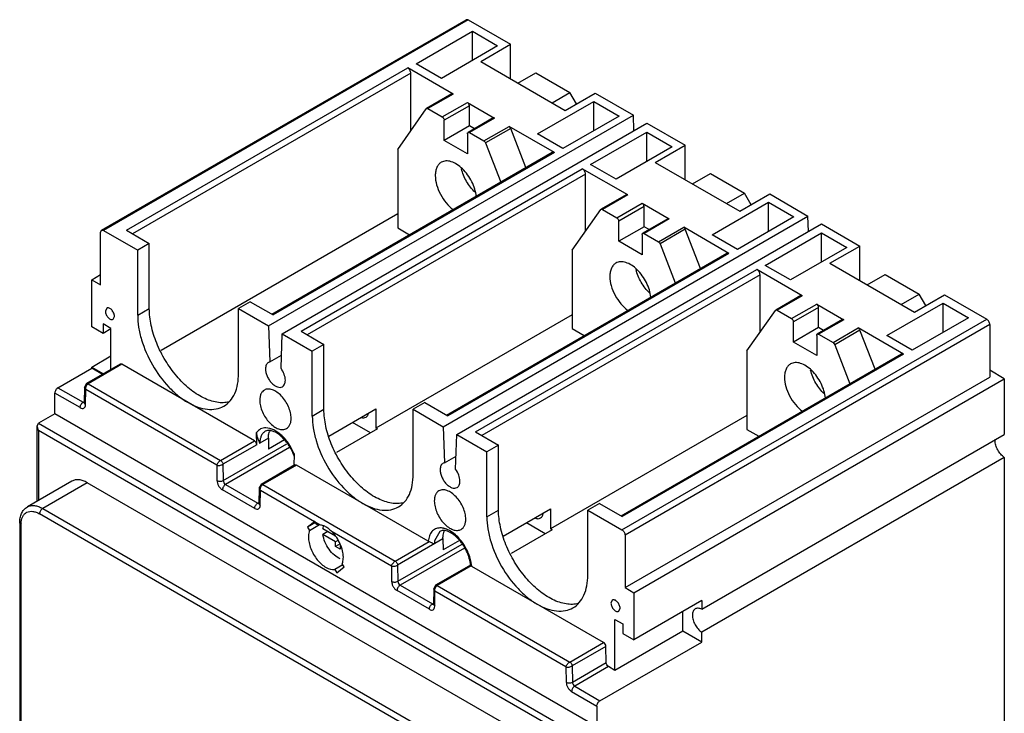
# Model space of a CAD drawing. Header units: millimetres. Extents: x 38 to 217, y 27 to 329.
# Tile 2 of 2: x 38 to 217, y 202 to 329. Entities that reach past the tile are written whole.
import ezdxf

# ---------------------------------------------------------------- set-up
doc = ezdxf.new("R2010")
doc.units = ezdxf.units.MM
doc.header["$LTSCALE"] = 23.151642
doc.layers.get('0').update_dxf_attribs({"linetype": 'CONTINUOUS'})

msp = doc.modelspace()

# ---------------------------------------------------------------- linework, layer by layer
at = {"color": 7, "linetype": 'Continuous'}
for p, q in [((52.68, 290.21), (119.15, 328.59)), ((119.55, 328.55), (53.08, 290.17)), ((119.55, 328.55), (119.15, 328.59)), ((119.55, 328.55), (127.25, 324.1)), ((110.03, 320.57), (120.29, 326.48)), ((120.29, 321.16), (120.29, 326.48)), ((120.29, 326.48), (124.9, 323.82)), ((124.9, 323.82), (114.65, 317.9)), ((121.81, 320.95), (127.25, 324.1)), ((127.25, 317.81), (127.25, 324.1)), ((57.25, 290.21), (108.51, 319.81)), ((116.78, 315.04), (108.51, 319.81)), ((114.65, 317.9), (110.03, 320.57)), ((121.81, 320.95), (137.22, 312.05)), ((109.08, 318.83), (58.38, 289.56)), ((109.08, 308.38), (109.08, 318.83)), ((128.6, 317.03), (131.86, 318.91)), ((131.86, 318.91), (138.06, 315.32)), ((116.53, 315.06), (111.93, 312.41)), ((116.78, 315.04), (112.18, 312.38)), ((134.81, 313.45), (138.06, 315.32)), ((137.22, 312.05), (142.67, 315.2)), ((139.27, 313.24), (138.06, 315.32)), ((142.67, 315.2), (149.63, 311.18)), ((106.68, 304.96), (111.88, 312.36)), ((111.88, 312.36), (111.93, 312.41)), ((112.18, 312.38), (114.81, 310.87)), ((114.81, 310.87), (119.4, 313.52)), ((119.76, 312.91), (115.16, 310.26)), ((119.4, 313.52), (124.35, 310.67)), ((119.76, 309.24), (119.76, 312.91)), ((132.18, 307.78), (142.44, 313.7)), ((142.44, 308.37), (142.44, 313.7)), ((142.44, 313.7), (147.05, 311.03)), ((83.16, 272.8), (149.63, 311.18)), ((124.1, 310.69), (119.51, 308.04)), ((124.35, 310.67), (119.76, 308.01)), ((147.05, 311.03), (136.8, 305.11)), ((149.73, 308.37), (149.63, 311.18)), ((85.64, 271.37), (152.11, 309.75)), ((115.16, 306.58), (115.16, 310.26)), ((119.76, 309.24), (115.16, 306.58)), ((120.67, 308.71), (119.76, 309.24)), ((122.38, 306.5), (126.98, 309.15)), ((127.28, 308.77), (122.69, 306.12)), ((135.24, 304.38), (126.98, 309.15)), ((130.05, 301.65), (127.28, 308.77)), ((152.11, 309.75), (159.07, 305.73)), ((119.4, 307.81), (119.4, 304.13)), ((119.76, 308.01), (122.38, 306.5)), ((136.8, 305.11), (132.18, 307.78)), ((141.85, 302.19), (152.11, 308.11)), ((152.11, 302.79), (152.11, 308.11)), ((152.11, 308.11), (156.72, 305.45)), ((119.4, 304.13), (115.16, 306.58)), ((122.69, 306.12), (125.45, 299)), ((156.72, 305.45), (146.47, 299.53)), ((153.63, 302.58), (159.07, 305.73)), ((159.07, 299.44), (159.07, 305.73)), ((83.74, 274.92), (134.84, 304.42)), ((135.24, 304.38), (83.98, 274.78)), ((106.68, 304.96), (106.68, 290.66)), ((135.24, 304.38), (134.84, 304.42)), ((146.47, 299.53), (141.85, 302.19)), ((153.63, 302.58), (169.04, 293.68)), ((89.07, 271.84), (140.33, 301.44)), ((140.9, 300.46), (90.2, 271.19)), ((148.6, 296.67), (140.33, 301.44)), ((140.9, 290.01), (140.9, 300.46)), ((160.42, 298.66), (163.68, 300.54)), ((163.68, 300.54), (169.88, 296.95)), ((148.35, 296.69), (143.75, 294.04)), ((148.6, 296.67), (144, 294.01)), ((166.63, 295.07), (169.88, 296.95)), ((169.04, 293.68), (174.49, 296.83)), ((171.09, 294.86), (169.88, 296.95)), ((174.49, 296.83), (181.45, 292.8)), ((146.63, 292.5), (151.22, 295.15)), ((151.58, 294.54), (146.98, 291.89)), ((151.22, 295.15), (156.17, 292.29)), ((151.58, 290.87), (151.58, 294.54)), ((164, 289.41), (174.26, 295.33)), ((174.26, 290), (174.26, 295.33)), ((174.26, 295.33), (178.87, 292.66)), ((106.68, 293.19), (63.58, 268.31)), ((114.98, 254.43), (181.45, 292.8)), ((138.5, 286.59), (143.7, 293.99)), ((143.7, 293.99), (143.75, 294.04)), ((144, 294.01), (146.63, 292.5)), ((178.87, 292.66), (168.62, 286.74)), ((181.55, 290), (181.45, 292.8)), ((117.46, 253), (183.93, 291.38)), ((146.98, 288.21), (146.98, 291.89)), ((151.58, 290.87), (146.98, 288.21)), ((155.92, 292.32), (151.33, 289.67)), ((156.17, 292.29), (151.58, 289.64)), ((152.49, 290.34), (151.58, 290.87)), ((154.2, 288.13), (158.8, 290.78)), ((167.06, 286.01), (158.8, 290.78)), ((183.93, 291.38), (190.89, 287.35)), ((52.51, 289.84), (52.68, 290.21)), ((52.51, 280.29), (52.51, 289.84)), ((52.68, 290.21), (53.08, 290.17)), ((53.08, 290.17), (59.3, 286.58)), ((57.25, 290.21), (61.42, 287.8)), ((106.68, 290.66), (108.85, 289.41)), ((151.22, 289.44), (151.22, 285.76)), ((151.58, 289.64), (154.2, 288.13)), ((159.1, 290.4), (154.51, 287.74)), ((161.87, 283.28), (159.1, 290.4)), ((168.62, 286.74), (164, 289.41)), ((173.67, 283.82), (183.93, 289.74)), ((183.93, 284.42), (183.93, 289.74)), ((183.93, 289.74), (188.54, 287.08)), ((61.42, 287.8), (59.3, 286.58)), ((61.42, 275.96), (61.42, 287.8)), ((151.22, 285.76), (146.98, 288.21)), ((154.51, 287.74), (157.27, 280.62)), ((185.45, 284.21), (190.89, 287.35)), ((190.89, 281.07), (190.89, 287.35)), ((59.3, 274.74), (59.3, 286.58)), ((115.56, 256.55), (166.66, 286.05)), ((167.06, 286.01), (115.8, 256.41)), ((138.5, 286.59), (138.5, 272.29)), ((167.06, 286.01), (166.66, 286.05)), ((188.54, 287.08), (178.29, 281.16)), ((178.29, 281.16), (173.67, 283.82)), ((185.45, 284.21), (200.86, 275.31)), ((50.92, 281.21), (52.51, 282.13)), ((120.89, 253.47), (172.15, 283.07)), ((172.72, 282.09), (122.02, 252.82)), ((180.42, 278.3), (172.15, 283.07)), ((172.72, 271.64), (172.72, 282.09)), ((192.24, 280.29), (195.5, 282.17)), ((195.5, 282.17), (201.7, 278.58)), ((50.92, 272.64), (50.92, 281.21)), ((50.92, 281.21), (52.51, 280.29)), ((180.17, 278.32), (175.57, 275.67)), ((180.42, 278.3), (175.82, 275.64)), ((198.45, 276.7), (201.7, 278.58)), ((200.86, 275.31), (206.31, 278.46)), ((202.91, 276.49), (201.7, 278.58)), ((206.31, 278.46), (214.02, 274.01)), ((79.81, 277.19), (77.68, 275.96)), ((79.81, 277.19), (83.98, 274.78)), ((178.45, 274.13), (183.04, 276.78)), ((183.04, 276.78), (187.99, 273.92)), ((195.82, 271.04), (206.08, 276.95)), ((206.08, 271.63), (206.08, 276.95)), ((206.08, 276.95), (210.69, 274.29)), ((53.66, 276.02), (53.41, 275.48)), ((59.3, 274.74), (61.42, 275.96)), ((77.68, 264.13), (77.68, 275.96)), ((77.68, 275.96), (83.16, 272.8)), ((138.5, 274.82), (102.72, 254.16)), ((170.32, 268.22), (175.52, 275.62)), ((175.52, 275.62), (175.57, 275.67)), ((175.82, 275.64), (178.45, 274.13)), ((183.4, 276.17), (178.8, 273.52)), ((183.4, 272.49), (183.4, 276.17)), ((53.01, 273.15), (53.01, 271.43)), ((54.42, 272.33), (53.01, 273.15)), ((54.83, 273.99), (55.08, 274.53)), ((83.16, 272.8), (83.39, 266.23)), ((147.55, 235.63), (214.02, 274.01)), ((214.58, 273.03), (148.11, 234.65)), ((178.8, 269.84), (178.8, 273.52)), ((187.74, 273.95), (183.15, 271.29)), ((187.99, 273.92), (183.4, 271.27)), ((210.69, 274.29), (200.44, 268.37)), ((214.58, 273.03), (214.58, 263.47)), ((53.01, 271.43), (50.92, 272.64)), ((54.42, 272.25), (53.01, 271.43)), ((54.42, 264.84), (54.42, 272.33)), ((85.42, 265.06), (85.64, 271.37)), ((85.64, 271.37), (91.12, 268.21)), ((89.07, 271.84), (93.24, 269.43)), ((138.5, 272.29), (140.67, 271.04)), ((183.4, 272.49), (178.8, 269.84)), ((183.04, 271.07), (183.04, 267.39)), ((184.31, 271.97), (183.4, 272.49)), ((183.4, 271.27), (186.02, 269.75)), ((186.02, 269.75), (190.62, 272.41)), ((190.92, 272.03), (186.33, 269.37)), ((198.88, 267.64), (190.62, 272.41)), ((193.69, 264.91), (190.92, 272.03)), ((200.44, 268.37), (195.82, 271.04)), ((93.24, 269.43), (91.12, 268.21)), ((93.24, 257.59), (93.24, 269.43)), ((183.04, 267.39), (178.8, 269.84)), ((186.33, 269.37), (189.09, 262.25)), ((83.39, 266.23), (85.5, 267.45)), ((91.12, 256.37), (91.12, 268.21)), ((147.38, 238.17), (198.48, 267.68)), ((198.88, 267.64), (147.62, 238.04)), ((170.32, 268.22), (170.32, 253.92)), ((198.88, 267.64), (198.48, 267.68)), ((56.12, 265.82), (49.96, 262.27)), ((56.42, 265.79), (50.26, 262.24)), ((50.92, 265.29), (54.42, 267.31)), ((56.42, 265.79), (56.12, 265.82)), ((80.57, 251.85), (56.42, 265.79)), ((83.39, 266.23), (83.13, 266.13)), ((44.77, 261.53), (50.92, 265.08)), ((50.92, 265.08), (50.92, 265.29)), ((50.92, 265.29), (53.06, 264.05)), ((52.88, 263.95), (50.92, 265.08)), ((217.23, 263.17), (214.58, 264.7)), ((49.96, 262.27), (49.61, 261.63)), ((49.96, 262.27), (50.26, 262.24)), ((50.26, 262.24), (74.42, 248.29)), ((148.11, 225.1), (214.58, 263.47)), ((149.7, 224.18), (217.23, 263.17)), ((217.23, 263.17), (217.23, 253)), ((44.2, 256.76), (44.2, 260.55)), ((48.81, 257.9), (44.2, 260.55)), ((44.77, 261.53), (49.37, 258.87)), ((49.61, 261.63), (49.56, 258.79)), ((49.84, 261.18), (49.61, 261.63)), ((49.8, 258.45), (49.84, 261.18)), ((73.71, 247.39), (49.84, 261.18)), ((49.37, 258.87), (49.57, 258.99)), ((111.63, 258.82), (109.5, 257.59)), ((111.63, 258.82), (115.8, 256.41)), ((44.2, 256.76), (41.23, 255.05)), ((142.99, 199.73), (44.2, 256.76)), ((91.12, 256.37), (93.24, 257.59)), ((94.11, 252.71), (102.72, 257.68)), ((102.72, 257.68), (102.72, 254.16)), ((109.5, 245.75), (109.5, 257.59)), ((109.5, 257.59), (114.98, 254.43)), ((41, 254.53), (41.23, 255.05)), ((41.23, 255.05), (140.02, 198.02)), ((101.75, 253.29), (98.44, 255.21)), ((170.32, 256.45), (134.54, 235.79)), ((41, 240.85), (41, 254.53)), ((41.23, 253.74), (41, 254.53)), ((41.23, 253.74), (41.23, 240.98)), ((138.89, 197.36), (41.23, 253.74)), ((80.99, 251.12), (80.96, 253.37)), ((102.99, 254.01), (95.52, 249.7)), ((102.99, 254.01), (102.72, 254.16)), ((114.98, 254.43), (115.21, 247.86)), ((120.89, 253.47), (125.06, 251.06)), ((170.32, 253.92), (172.49, 252.67)), ((74.42, 248.29), (80.57, 251.85)), ((74.88, 244.63), (86.5, 251.33)), ((83.11, 252.34), (81.56, 251.45)), ((83.11, 252.34), (83.14, 250.36)), ((86.05, 252.04), (83.14, 250.36)), ((117.24, 246.69), (117.46, 253)), ((117.46, 253), (122.94, 249.84)), ((162.08, 221.15), (217.23, 253)), ((80.99, 251.12), (74.84, 247.57)), ((86.96, 250.63), (75.31, 243.9)), ((125.06, 251.06), (122.94, 249.84)), ((122.94, 238), (122.94, 249.84)), ((125.06, 239.22), (125.06, 251.06)), ((87.82, 247.38), (87.85, 249.39)), ((115.21, 247.86), (114.95, 247.76)), ((115.21, 247.86), (117.32, 249.08)), ((217.23, 248.84), (162.08, 217)), ((217.23, 248.84), (217.23, 189.48)), ((73.71, 247.39), (73.75, 244.62)), ((74.84, 247.57), (74.88, 244.63)), ((87.94, 247.45), (81.78, 243.9)), ((88.24, 247.42), (82.08, 243.87)), ((88.24, 247.42), (87.94, 247.45)), ((112.26, 233.55), (88.24, 247.42)), ((47.32, 244.5), (39.19, 239.8)), ((50.12, 244.22), (41.99, 239.52)), ((130, 198.1), (50.12, 244.22)), ((80.63, 239.52), (74.74, 242.92)), ((75.31, 243.9), (81.19, 240.5)), ((81.43, 243.26), (81.38, 240.41)), ((81.78, 243.9), (81.43, 243.26)), ((81.66, 242.81), (81.43, 243.26)), ((81.62, 240.08), (81.66, 242.81)), ((91.52, 237.11), (81.66, 242.81)), ((81.78, 243.9), (82.08, 243.87)), ((82.08, 243.87), (106.24, 229.92)), ((81.19, 240.5), (81.39, 240.62)), ((143.45, 240.45), (141.32, 239.22)), ((143.45, 240.45), (147.62, 238.04)), ((41.99, 239.52), (121.87, 193.41)), ((81.38, 240.41), (81.62, 240.08)), ((122.94, 238), (125.06, 239.22)), ((125.91, 234.46), (134.54, 239.44)), ((134.54, 239.44), (134.54, 235.79)), ((141.32, 227.38), (141.32, 239.22)), ((141.32, 239.22), (147.55, 235.63)), ((37.8, 236.91), (37.8, 144.68)), ((38.03, 236.59), (37.8, 236.91)), ((121.3, 192.43), (41.42, 238.54)), ((91.52, 237.11), (90.25, 236.11)), ((91.71, 236.94), (90.25, 236.11)), ((91.95, 236.58), (91.65, 237.04)), ((92.45, 236.58), (91.65, 237.04)), ((133.57, 234.92), (130.14, 236.9)), ((38.03, 236.59), (38.03, 144.35)), ((90.25, 236.11), (90.63, 235.53)), ((90.63, 235.53), (92.45, 236.58)), ((93.05, 235.86), (95.36, 234.53)), ((93.97, 235.33), (93.05, 234.8)), ((105.53, 229.02), (94.74, 235.26)), ((114.38, 235.35), (113.4, 233.61)), ((134.81, 235.64), (127.34, 231.33)), ((134.81, 235.64), (134.54, 235.79)), ((95.36, 233.47), (93.05, 234.8)), ((95.78, 233.71), (95.36, 233.47)), ((95.36, 232.57), (95.36, 233.47)), ((106.24, 229.92), (112.4, 233.48)), ((114.93, 233.97), (106.66, 229.2)), ((114.93, 233.97), (114.96, 231.99)), ((117.95, 233.71), (114.96, 231.99)), ((148.11, 234.65), (148.11, 225.1)), ((96.21, 233.06), (95.36, 232.57)), ((96.21, 232.08), (95.36, 232.57)), ((96.21, 232.98), (96.21, 232.08)), ((106.7, 226.26), (118.44, 233.03)), ((118.85, 232.3), (107.13, 225.53)), ((96.69, 229.23), (95.24, 228.39)), ((95.24, 228.39), (95.62, 227.81)), ((95.62, 227.81), (96.94, 228.87)), ((96.94, 228.87), (96.56, 229.44)), ((105.53, 229.02), (105.57, 226.24)), ((106.66, 229.2), (106.7, 226.26)), ((119.96, 229.2), (113.6, 225.53)), ((120.07, 229.06), (113.9, 225.5)), ((119.95, 229.19), (120.07, 229.06)), ((144.21, 215.1), (120.18, 228.98)), ((112.45, 221.15), (106.56, 224.55)), ((107.13, 225.53), (113.01, 222.13)), ((113.25, 224.89), (113.2, 222.04)), ((113.6, 225.53), (113.25, 224.89)), ((113.48, 224.44), (113.25, 224.89)), ((113.44, 221.71), (113.48, 224.44)), ((137.35, 210.65), (113.48, 224.44)), ((113.6, 225.53), (113.9, 225.5)), ((113.9, 225.5), (138.06, 211.55)), ((148.11, 225.1), (149.7, 224.18)), ((145.79, 222.83), (145.55, 222.29)), ((149.7, 224.18), (149.7, 215.61)), ((162.08, 222.75), (149.7, 215.61)), ((162.08, 222.75), (162.08, 221.15)), ((113.01, 222.13), (113.21, 222.24)), ((113.2, 222.04), (113.44, 221.71)), ((146.97, 220.79), (147.21, 221.33)), ((158.65, 217.17), (158.65, 220.77)), ((146.27, 210.03), (146.27, 219.3)), ((146.27, 219.3), (147.69, 218.48)), ((158.65, 217.17), (146.27, 210.03)), ((147.69, 218.48), (147.69, 216.77)), ((162.08, 215.19), (158.65, 217.17)), ((147.69, 216.77), (149.7, 215.61)), ((162.08, 215.19), (162.08, 217)), ((138.06, 211.55), (144.21, 215.1)), ((144.63, 214.38), (138.48, 210.83)), ((143.55, 204.5), (162.08, 215.19)), ((144.68, 211.44), (144.63, 214.38)), ((137.35, 210.65), (137.39, 207.87)), ((138.48, 210.83), (138.52, 207.89)), ((138.52, 207.89), (144.68, 211.44)), ((145.1, 210.71), (138.95, 207.16)), ((146.27, 210.03), (145.1, 210.71)), ((138.95, 207.16), (143.55, 204.5)), ((138.38, 206.18), (142.99, 203.52)), ((142.99, 203.52), (142.99, 199.73))]:
    msp.add_line(p, q, dxfattribs=at)
for centre, radius, start, end in [((49.84, 258.78), 0.276, 179.1385, 186.5081), ((85.51, 252.67), 2.34, 153.39, 157.1082), ((85.75, 251.39), 4.19, 175.4423, 179.1605), ((217.77, 251.9), 2.24, 175.6078, 180.0418), ((79.87, 246.4), 8.37, 20.5008, 23.3415), ((80.26, 246.55), 7.95, 16.9544, 20.5142), ((42.29, 236.59), 4.26, 176.218, 180.0429), ((94.02, 233.99), 4, 128.2547, 128.6111), ((94.57, 233.28), 4.9, 127.6956, 128.2749), ((93.62, 238.31), 2.34, 209.469, 212.8958), ((117.3, 234.45), 2.32, 153.3785, 156.1735), ((119.54, 234.04), 4.61, 180.0019, 180.8604), ((117.98, 233.14), 4.61, 180.0019, 180.8604), ((120.54, 229.6), 0.718, 236.2126, 240.0365), ((114.01, 228.51), 6.19, 4.2905, 6.5431)]:
    msp.add_arc(centre, radius, start, end, dxfattribs=at)
for points, knots in [([(109.08, 318.83), (109.08, 319.02), (108.95, 319.41), (108.68, 319.71), (108.51, 319.81)], [0, 0, 0, 0, 0.500001, 1, 1, 1, 1]), ([(116.78, 315.04), (116.74, 315.06), (116.66, 315.1), (116.56, 315.08), (116.53, 315.06)], [0, 0, 0, 0, 0.550734, 1, 1, 1, 1]), ([(111.93, 312.41), (111.97, 312.43), (112.06, 312.44), (112.14, 312.41), (112.18, 312.38)], [0, 0, 0, 0, 0.449266, 1, 1, 1, 1]), ([(119.76, 312.91), (119.76, 313.03), (119.67, 313.27), (119.51, 313.46), (119.4, 313.52)], [0, 0, 0, 0, 0.499999, 1, 1, 1, 1]), ([(114.81, 310.87), (114.91, 310.81), (115.08, 310.62), (115.16, 310.38), (115.16, 310.26)], [0, 0, 0, 0, 0.499997, 1, 1, 1, 1]), ([(124.35, 310.67), (124.31, 310.69), (124.23, 310.72), (124.14, 310.71), (124.1, 310.69)], [0, 0, 0, 0, 0.550038, 1, 1, 1, 1]), ([(127.28, 308.77), (127.27, 308.81), (127.2, 308.96), (127.08, 309.09), (126.98, 309.15)], [0, 0, 0, 0, 0.262961, 1, 1, 1, 1]), ([(119.4, 307.81), (119.4, 307.86), (119.42, 307.94), (119.47, 308.02), (119.51, 308.04)], [0, 0, 0, 0, 0.550039, 1, 1, 1, 1]), ([(119.51, 308.04), (119.54, 308.06), (119.63, 308.07), (119.72, 308.04), (119.76, 308.01)], [0, 0, 0, 0, 0.449963, 1, 1, 1, 1]), ([(122.38, 306.5), (122.41, 306.48), (122.55, 306.38), (122.64, 306.23), (122.69, 306.12)], [0, 0, 0, 0, 0.229289, 1, 1, 1, 1]), ([(114.63, 302.6), (114.46, 302.5), (114.13, 302.22), (113.78, 301.65), (113.58, 300.95), (113.53, 300.44), (113.53, 300.17)], [0, 0, 0, 0, 0.217766, 0.450897, 0.71037, 1, 1, 1, 1]), ([(121, 296.39), (120.96, 296.84), (120.76, 297.75), (120.23, 299.08), (119.47, 300.32), (118.56, 301.4), (117.55, 302.23), (116.51, 302.75), (115.5, 302.91), (114.88, 302.74), (114.63, 302.6)], [0, 0, 0, 0, 0.134635, 0.279089, 0.426405, 0.569008, 0.700127, 0.815115, 0.913276, 1, 1, 1, 1]), ([(113.53, 300.17), (113.53, 299.61), (113.73, 298.43), (114.42, 296.74), (115.44, 295.2), (116.33, 294.34), (116.8, 293.99)], [0, 0, 0, 0, 0.233799, 0.492524, 0.755288, 1, 1, 1, 1]), ([(120.8, 297.14), (120.19, 297.71), (119.15, 299.05), (118.49, 300.62), (118.3, 301.44)], [0, 0, 0, 0, 0.499502, 1, 1, 1, 1]), ([(140.9, 300.46), (140.9, 300.65), (140.77, 301.04), (140.5, 301.34), (140.33, 301.44)], [0, 0, 0, 0, 0.500001, 1, 1, 1, 1]), ([(148.6, 296.67), (148.56, 296.69), (148.48, 296.73), (148.38, 296.71), (148.35, 296.69)], [0, 0, 0, 0, 0.550734, 1, 1, 1, 1]), ([(151.58, 294.54), (151.58, 294.66), (151.49, 294.9), (151.33, 295.09), (151.22, 295.15)], [0, 0, 0, 0, 0.499999, 1, 1, 1, 1]), ([(143.75, 294.04), (143.79, 294.06), (143.88, 294.07), (143.96, 294.04), (144, 294.01)], [0, 0, 0, 0, 0.449266, 1, 1, 1, 1]), ([(146.63, 292.5), (146.73, 292.44), (146.9, 292.25), (146.98, 292.01), (146.98, 291.89)], [0, 0, 0, 0, 0.499997, 1, 1, 1, 1]), ([(156.17, 292.29), (156.13, 292.32), (156.05, 292.35), (155.96, 292.34), (155.92, 292.32)], [0, 0, 0, 0, 0.550038, 1, 1, 1, 1]), ([(159.1, 290.4), (159.09, 290.44), (159.02, 290.59), (158.9, 290.72), (158.8, 290.78)], [0, 0, 0, 0, 0.262961, 1, 1, 1, 1]), ([(151.22, 289.44), (151.22, 289.48), (151.24, 289.57), (151.29, 289.65), (151.33, 289.67)], [0, 0, 0, 0, 0.550039, 1, 1, 1, 1]), ([(151.33, 289.67), (151.36, 289.69), (151.45, 289.7), (151.54, 289.66), (151.58, 289.64)], [0, 0, 0, 0, 0.449963, 1, 1, 1, 1]), ([(154.2, 288.13), (154.23, 288.11), (154.37, 288.01), (154.46, 287.86), (154.51, 287.74)], [0, 0, 0, 0, 0.229289, 1, 1, 1, 1]), ([(146.45, 284.23), (146.28, 284.13), (145.95, 283.85), (145.6, 283.28), (145.4, 282.58), (145.35, 282.07), (145.35, 281.8)], [0, 0, 0, 0, 0.217766, 0.450897, 0.71037, 1, 1, 1, 1]), ([(152.82, 278.02), (152.78, 278.47), (152.58, 279.38), (152.05, 280.71), (151.29, 281.95), (150.38, 283.03), (149.37, 283.86), (148.33, 284.38), (147.32, 284.54), (146.7, 284.37), (146.45, 284.23)], [0, 0, 0, 0, 0.134635, 0.279089, 0.426405, 0.569008, 0.700127, 0.815115, 0.913276, 1, 1, 1, 1]), ([(145.35, 281.8), (145.35, 281.24), (145.55, 280.06), (146.24, 278.37), (147.26, 276.83), (148.15, 275.97), (148.62, 275.62)], [0, 0, 0, 0, 0.233799, 0.492524, 0.755288, 1, 1, 1, 1]), ([(152.62, 278.77), (152.01, 279.33), (150.97, 280.68), (150.31, 282.25), (150.12, 283.07)], [0, 0, 0, 0, 0.499502, 1, 1, 1, 1]), ([(172.72, 282.09), (172.72, 282.28), (172.59, 282.67), (172.32, 282.97), (172.15, 283.07)], [0, 0, 0, 0, 0.500001, 1, 1, 1, 1]), ([(180.42, 278.3), (180.38, 278.32), (180.3, 278.35), (180.2, 278.34), (180.17, 278.32)], [0, 0, 0, 0, 0.550734, 1, 1, 1, 1]), ([(183.4, 276.17), (183.4, 276.29), (183.31, 276.53), (183.15, 276.72), (183.04, 276.78)], [0, 0, 0, 0, 0.499999, 1, 1, 1, 1]), ([(53.41, 275.48), (53.41, 275.27), (53.53, 274.84), (53.83, 274.38), (54.15, 274.1), (54.39, 273.96), (54.63, 273.92), (54.77, 273.95), (54.83, 273.99)], [0, 0, 0, 0, 0.269934, 0.561324, 0.695468, 0.813138, 0.912851, 1, 1, 1, 1]), ([(55.08, 274.53), (55.08, 274.74), (54.96, 275.17), (54.66, 275.63), (54.34, 275.91), (54.1, 276.05), (53.86, 276.09), (53.72, 276.06), (53.66, 276.02)], [0, 0, 0, 0, 0.269934, 0.561324, 0.695468, 0.813138, 0.912851, 1, 1, 1, 1]), ([(59.3, 274.74), (59.3, 274.01), (59.43, 272.5), (60.16, 269.4), (61.83, 265.59), (64.29, 262.23), (66.62, 260.05), (67.86, 259.18), (68.49, 258.82)], [0, 0, 0, 0, 0.114249, 0.237549, 0.500001, 0.762453, 0.885752, 1, 1, 1, 1]), ([(75.96, 258.93), (75.61, 258.85), (74.86, 258.75), (73.7, 258.84), (72.48, 259.15), (70.76, 259.87), (68.62, 261.31), (66.29, 263.64), (64.27, 266.46), (62.7, 269.58), (61.69, 272.77), (61.42, 274.94), (61.42, 275.96)], [0, 0, 0, 0, 0.043813, 0.090597, 0.141122, 0.195761, 0.316972, 0.451608, 0.594071, 0.737484, 0.874804, 1, 1, 1, 1]), ([(175.57, 275.67), (175.61, 275.69), (175.7, 275.7), (175.78, 275.67), (175.82, 275.64)], [0, 0, 0, 0, 0.449266, 1, 1, 1, 1]), ([(178.45, 274.13), (178.55, 274.07), (178.72, 273.88), (178.8, 273.64), (178.8, 273.52)], [0, 0, 0, 0, 0.499997, 1, 1, 1, 1]), ([(187.99, 273.92), (187.95, 273.95), (187.87, 273.98), (187.78, 273.97), (187.74, 273.95)], [0, 0, 0, 0, 0.550038, 1, 1, 1, 1]), ([(214.58, 273.03), (214.58, 273.22), (214.45, 273.6), (214.18, 273.91), (214.02, 274.01)], [0, 0, 0, 0, 0.500001, 1, 1, 1, 1]), ([(183.04, 271.07), (183.04, 271.11), (183.06, 271.2), (183.11, 271.28), (183.15, 271.29)], [0, 0, 0, 0, 0.550039, 1, 1, 1, 1]), ([(183.15, 271.29), (183.18, 271.31), (183.27, 271.33), (183.36, 271.29), (183.4, 271.27)], [0, 0, 0, 0, 0.449963, 1, 1, 1, 1]), ([(190.92, 272.03), (190.91, 272.07), (190.84, 272.22), (190.72, 272.35), (190.62, 272.41)], [0, 0, 0, 0, 0.262961, 1, 1, 1, 1]), ([(186.02, 269.75), (186.05, 269.74), (186.19, 269.64), (186.28, 269.49), (186.33, 269.37)], [0, 0, 0, 0, 0.229289, 1, 1, 1, 1]), ([(83.13, 266.13), (83.04, 266.08), (82.89, 265.95), (82.72, 265.67), (82.62, 265.34), (82.6, 265.09), (82.6, 264.96)], [0, 0, 0, 0, 0.217936, 0.451028, 0.710566, 1, 1, 1, 1]), ([(178.27, 265.86), (178.1, 265.76), (177.77, 265.48), (177.42, 264.91), (177.22, 264.21), (177.17, 263.7), (177.17, 263.43)], [0, 0, 0, 0, 0.217766, 0.450897, 0.71037, 1, 1, 1, 1]), ([(184.64, 259.65), (184.6, 260.09), (184.4, 261.01), (183.86, 262.34), (183.11, 263.58), (182.2, 264.66), (181.19, 265.49), (180.15, 266), (179.14, 266.17), (178.52, 266), (178.27, 265.86)], [0, 0, 0, 0, 0.134635, 0.279089, 0.426405, 0.569008, 0.700127, 0.815115, 0.913276, 1, 1, 1, 1]), ([(74.99, 258.17), (75.42, 258.42), (76.22, 259.1), (77.08, 260.49), (77.59, 262.21), (77.68, 263.47), (77.68, 264.13)], [0, 0, 0, 0, 0.217774, 0.45093, 0.710224, 1, 1, 1, 1]), ([(82.6, 264.96), (82.6, 264.74), (82.66, 264.29), (82.89, 263.61), (83.24, 262.96), (83.68, 262.39), (84.19, 261.95), (84.71, 261.66), (85.23, 261.56), (85.55, 261.64), (85.68, 261.71)], [0, 0, 0, 0, 0.128797, 0.270605, 0.41788, 0.562376, 0.696192, 0.81359, 0.913066, 1, 1, 1, 1]), ([(86.21, 262.88), (86.21, 263.25), (86.03, 264.03), (85.66, 264.73), (85.42, 265.06)], [0, 0, 0, 0, 0.475857, 1, 1, 1, 1]), ([(184.44, 260.4), (183.83, 260.96), (182.79, 262.31), (182.13, 263.88), (181.94, 264.7)], [0, 0, 0, 0, 0.499502, 1, 1, 1, 1]), ([(49.9, 261.77), (49.91, 261.81), (49.97, 261.95), (50.06, 262.07), (50.15, 262.15)], [0, 0, 0, 0, 0.259824, 1, 1, 1, 1]), ([(85.68, 261.71), (85.76, 261.76), (85.92, 261.89), (86.09, 262.17), (86.19, 262.51), (86.21, 262.75), (86.21, 262.88)], [0, 0, 0, 0, 0.217691, 0.450887, 0.710621, 1, 1, 1, 1]), ([(177.17, 263.43), (177.17, 262.87), (177.37, 261.69), (178.06, 260), (179.08, 258.46), (179.97, 257.6), (180.44, 257.25)], [0, 0, 0, 0, 0.233799, 0.492524, 0.755288, 1, 1, 1, 1]), ([(44.77, 261.53), (44.6, 261.44), (44.34, 261.13), (44.2, 260.75), (44.2, 260.55)], [0, 0, 0, 0, 0.499998, 1, 1, 1, 1]), ([(49.84, 261.18), (49.83, 261.23), (49.81, 261.43), (49.84, 261.63), (49.9, 261.77)], [0, 0, 0, 0, 0.240639, 1, 1, 1, 1]), ([(82.38, 261.1), (82.24, 261.02), (81.99, 260.81), (81.73, 260.38), (81.57, 259.84), (81.54, 259.45), (81.54, 259.25)], [0, 0, 0, 0, 0.217724, 0.450873, 0.710468, 1, 1, 1, 1]), ([(87.27, 255.94), (87.27, 256.29), (87.17, 257.01), (86.81, 258.08), (86.25, 259.11), (85.54, 260.02), (84.74, 260.73), (83.91, 261.18), (83.09, 261.35), (82.58, 261.22), (82.38, 261.1)], [0, 0, 0, 0, 0.128825, 0.270598, 0.417898, 0.562393, 0.696206, 0.813598, 0.913066, 1, 1, 1, 1]), ([(48.81, 257.9), (48.81, 258.09), (48.94, 258.47), (49.2, 258.78), (49.37, 258.87)], [0, 0, 0, 0, 0.500002, 1, 1, 1, 1]), ([(48.81, 257.9), (48.92, 257.83), (49.15, 257.73), (49.52, 257.79), (49.76, 258.07), (49.79, 258.32), (49.8, 258.45)], [0, 0, 0, 0, 0.276392, 0.502063, 0.726353, 1, 1, 1, 1]), ([(49.37, 258.87), (49.39, 258.86), (49.46, 258.83), (49.53, 258.81), (49.59, 258.82)], [0, 0, 0, 0, 0.279176, 1, 1, 1, 1]), ([(49.56, 258.73), (49.56, 258.73), (49.55, 258.72), (49.56, 258.74), (49.56, 258.75), (49.56, 258.77), (49.56, 258.79)], [0, 0, 0, 0, 0.135759, 0.202008, 0.488896, 1, 1, 1, 1]), ([(49.56, 258.75), (49.57, 258.69), (49.63, 258.57), (49.74, 258.48), (49.8, 258.45)], [0, 0, 0, 0, 0.453359, 1, 1, 1, 1]), ([(68.49, 258.82), (69.06, 258.49), (70.2, 257.95), (71.94, 257.53), (73.58, 257.57), (74.56, 257.93), (74.99, 258.17)], [0, 0, 0, 0, 0.289775, 0.549069, 0.782225, 1, 1, 1, 1]), ([(81.54, 259.25), (81.54, 258.9), (81.64, 258.17), (82, 257.1), (82.55, 256.07), (83.26, 255.17), (84.06, 254.46), (84.9, 254), (85.72, 253.84), (86.23, 253.97), (86.43, 254.09)], [0, 0, 0, 0, 0.128825, 0.270598, 0.417898, 0.562393, 0.696206, 0.813598, 0.913066, 1, 1, 1, 1]), ([(107.78, 240.56), (107.43, 240.48), (106.68, 240.38), (105.52, 240.47), (104.3, 240.78), (102.58, 241.5), (100.44, 242.94), (98.11, 245.27), (96.09, 248.09), (94.52, 251.21), (93.51, 254.4), (93.24, 256.56), (93.24, 257.59)], [0, 0, 0, 0, 0.043813, 0.090597, 0.141122, 0.195761, 0.316972, 0.451608, 0.594071, 0.737484, 0.874804, 1, 1, 1, 1]), ([(100.91, 256.16), (101.01, 256.22), (101.19, 256.38), (101.3, 256.6), (101.35, 256.72)], [0, 0, 0, 0, 0.477542, 1, 1, 1, 1]), ([(86.43, 254.09), (86.56, 254.16), (86.81, 254.37), (87.08, 254.81), (87.23, 255.34), (87.27, 255.73), (87.27, 255.94)], [0, 0, 0, 0, 0.217724, 0.450873, 0.710468, 1, 1, 1, 1]), ([(91.12, 256.37), (91.12, 255.64), (91.25, 254.13), (91.98, 251.03), (93.65, 247.22), (96.11, 243.86), (98.44, 241.68), (99.68, 240.81), (100.31, 240.45)], [0, 0, 0, 0, 0.114249, 0.237549, 0.500001, 0.762453, 0.885752, 1, 1, 1, 1]), ([(100.07, 256.09), (100.21, 256.05), (100.5, 256.01), (100.79, 256.09), (100.91, 256.16)], [0, 0, 0, 0, 0.528643, 1, 1, 1, 1]), ([(82.67, 254.22), (82.34, 254.22), (81.66, 254.1), (81.15, 253.63), (80.96, 253.37)], [0, 0, 0, 0, 0.505144, 1, 1, 1, 1]), ([(80.96, 253.37), (80.96, 253.2), (81, 252.82), (81.16, 252.24), (81.33, 251.84), (81.42, 251.65)], [0, 0, 0, 0, 0.272349, 0.647107, 1, 1, 1, 1]), ([(82.56, 253.59), (82.42, 253.5), (82.15, 253.29), (81.85, 252.86), (81.65, 252.32), (81.59, 251.93), (81.57, 251.72)], [0, 0, 0, 0, 0.222679, 0.458036, 0.715808, 1, 1, 1, 1]), ([(87.55, 249.72), (87.25, 250.4), (86.69, 251.36), (85.74, 252.43), (85, 253.06), (84.26, 253.5), (83.58, 253.73), (83.01, 253.76), (82.68, 253.66), (82.56, 253.59)], [0, 0, 0, 0, 0.325275, 0.481375, 0.625035, 0.750929, 0.854666, 0.935672, 1, 1, 1, 1]), ([(87.85, 249.39), (87.59, 250.04), (86.95, 251.27), (85.87, 252.58), (84.88, 253.39), (83.94, 253.96), (83.17, 254.21), (82.67, 254.22)], [0, 0, 0, 0, 0.282124, 0.556397, 0.683317, 0.800244, 1, 1, 1, 1]), ([(83.11, 252.34), (83.12, 252.46), (83.14, 252.88), (83.23, 253.3), (83.35, 253.58)], [0, 0, 0, 0, 0.269589, 1, 1, 1, 1]), ([(80.99, 251.12), (80.99, 251.26), (80.89, 251.55), (80.69, 251.77), (80.57, 251.85)], [0, 0, 0, 0, 0.501128, 1, 1, 1, 1]), ([(81.42, 251.65), (81.43, 251.61), (81.46, 251.55), (81.5, 251.49), (81.52, 251.45), (81.55, 251.44), (81.56, 251.45)], [0, 0, 0, 0, 0.513527, 0.762767, 0.882928, 1, 1, 1, 1]), ([(217.23, 248.84), (216.99, 249), (216.53, 249.41), (216, 250.17), (215.64, 251.02), (215.54, 251.61), (215.54, 251.9)], [0, 0, 0, 0, 0.240809, 0.50359, 0.764431, 1, 1, 1, 1]), ([(73.71, 247.39), (73.76, 247.58), (73.96, 247.92), (74.24, 248.19), (74.42, 248.29)], [0, 0, 0, 0, 0.482953, 1, 1, 1, 1]), ([(74.42, 248.29), (74.47, 248.26), (74.59, 248.17), (74.72, 247.99), (74.81, 247.78), (74.84, 247.64), (74.84, 247.57)], [0, 0, 0, 0, 0.22971, 0.498904, 0.768751, 1, 1, 1, 1]), ([(114.95, 247.76), (114.86, 247.71), (114.71, 247.58), (114.54, 247.3), (114.44, 246.97), (114.42, 246.72), (114.42, 246.59)], [0, 0, 0, 0, 0.217936, 0.451028, 0.710566, 1, 1, 1, 1]), ([(73.71, 247.39), (73.79, 247.37), (73.98, 247.35), (74.27, 247.37), (74.57, 247.44), (74.76, 247.52), (74.84, 247.57)], [0, 0, 0, 0, 0.220329, 0.479806, 0.751653, 1, 1, 1, 1]), ([(114.42, 246.59), (114.42, 246.37), (114.48, 245.92), (114.71, 245.24), (115.06, 244.59), (115.5, 244.02), (116.01, 243.58), (116.53, 243.29), (117.05, 243.19), (117.37, 243.27), (117.5, 243.34)], [0, 0, 0, 0, 0.128797, 0.270605, 0.41788, 0.562376, 0.696192, 0.81359, 0.913066, 1, 1, 1, 1]), ([(118.03, 244.51), (118.03, 244.88), (117.85, 245.66), (117.48, 246.36), (117.24, 246.69)], [0, 0, 0, 0, 0.475857, 1, 1, 1, 1]), ([(50.12, 244.22), (49.87, 244.36), (49.39, 244.59), (48.63, 244.78), (47.93, 244.76), (47.51, 244.6), (47.32, 244.5)], [0, 0, 0, 0, 0.289713, 0.549103, 0.782226, 1, 1, 1, 1]), ([(73.75, 244.62), (73.92, 244.52), (74.32, 244.45), (74.72, 244.53), (74.88, 244.63)], [0, 0, 0, 0, 0.498859, 1, 1, 1, 1]), ([(73.75, 244.62), (73.76, 244.45), (73.82, 244.12), (74.03, 243.64), (74.34, 243.22), (74.6, 243), (74.74, 242.92)], [0, 0, 0, 0, 0.238319, 0.501093, 0.763273, 1, 1, 1, 1]), ([(74.88, 244.63), (74.89, 244.48), (74.99, 244.2), (75.18, 243.97), (75.31, 243.9)], [0, 0, 0, 0, 0.501128, 1, 1, 1, 1]), ([(106.81, 239.8), (107.24, 240.05), (108.04, 240.73), (108.9, 242.12), (109.41, 243.84), (109.5, 245.1), (109.5, 245.75)], [0, 0, 0, 0, 0.217774, 0.45093, 0.710224, 1, 1, 1, 1]), ([(117.5, 243.34), (117.58, 243.39), (117.74, 243.52), (117.91, 243.8), (118.01, 244.13), (118.03, 244.38), (118.03, 244.51)], [0, 0, 0, 0, 0.217691, 0.450887, 0.710621, 1, 1, 1, 1]), ([(75.31, 243.9), (75.14, 243.8), (74.88, 243.5), (74.74, 243.11), (74.74, 242.92)], [0, 0, 0, 0, 0.499998, 1, 1, 1, 1]), ([(81.66, 242.81), (81.65, 242.85), (81.63, 243.05), (81.66, 243.26), (81.72, 243.4)], [0, 0, 0, 0, 0.240639, 1, 1, 1, 1]), ([(81.72, 243.4), (81.73, 243.44), (81.79, 243.58), (81.88, 243.7), (81.97, 243.78)], [0, 0, 0, 0, 0.259839, 1, 1, 1, 1]), ([(114.2, 242.73), (114.06, 242.65), (113.81, 242.44), (113.55, 242.01), (113.39, 241.47), (113.36, 241.08), (113.36, 240.88)], [0, 0, 0, 0, 0.217724, 0.450873, 0.710468, 1, 1, 1, 1]), ([(119.09, 237.57), (119.09, 237.92), (118.99, 238.64), (118.63, 239.71), (118.07, 240.74), (117.36, 241.65), (116.56, 242.36), (115.73, 242.81), (114.91, 242.98), (114.4, 242.85), (114.2, 242.73)], [0, 0, 0, 0, 0.128825, 0.270598, 0.417898, 0.562393, 0.696206, 0.813598, 0.913066, 1, 1, 1, 1]), ([(80.63, 239.52), (80.63, 239.72), (80.76, 240.1), (81.02, 240.41), (81.19, 240.5)], [0, 0, 0, 0, 0.500002, 1, 1, 1, 1]), ([(81.19, 240.5), (81.21, 240.49), (81.28, 240.46), (81.35, 240.44), (81.4, 240.45)], [0, 0, 0, 0, 0.278727, 1, 1, 1, 1]), ([(100.31, 240.45), (100.88, 240.12), (102.02, 239.58), (103.76, 239.16), (105.4, 239.2), (106.38, 239.56), (106.81, 239.8)], [0, 0, 0, 0, 0.289775, 0.549069, 0.782225, 1, 1, 1, 1]), ([(113.36, 240.88), (113.36, 240.53), (113.46, 239.8), (113.82, 238.73), (114.37, 237.7), (115.08, 236.8), (115.88, 236.09), (116.72, 235.63), (117.54, 235.47), (118.04, 235.6), (118.25, 235.72)], [0, 0, 0, 0, 0.128825, 0.270598, 0.417898, 0.562393, 0.696206, 0.813598, 0.913066, 1, 1, 1, 1]), ([(37.8, 236.91), (37.8, 237.21), (37.85, 237.8), (38.1, 238.62), (38.54, 239.32), (38.96, 239.67), (39.19, 239.8)], [0, 0, 0, 0, 0.269092, 0.522036, 0.763435, 1, 1, 1, 1]), ([(38.04, 236.87), (38.05, 237.09), (38.12, 237.51), (38.33, 238.09), (38.67, 238.54), (39.1, 238.86), (39.63, 239.02), (40.21, 239.01), (40.82, 238.85), (41.22, 238.66), (41.42, 238.54)], [0, 0, 0, 0, 0.140878, 0.267356, 0.382387, 0.491627, 0.602349, 0.72137, 0.853386, 1, 1, 1, 1]), ([(39.19, 239.8), (39.38, 239.91), (39.8, 240.06), (40.5, 240.08), (41.25, 239.9), (41.74, 239.67), (41.99, 239.52)], [0, 0, 0, 0, 0.217779, 0.45092, 0.710309, 1, 1, 1, 1]), ([(41.99, 239.52), (41.82, 239.43), (41.55, 239.12), (41.42, 238.74), (41.42, 238.54)], [0, 0, 0, 0, 0.499852, 1, 1, 1, 1]), ([(80.63, 239.52), (80.74, 239.46), (80.97, 239.36), (81.34, 239.41), (81.58, 239.7), (81.61, 239.94), (81.62, 240.08)], [0, 0, 0, 0, 0.276392, 0.502063, 0.726353, 1, 1, 1, 1]), ([(81.38, 240.36), (81.38, 240.36), (81.37, 240.35), (81.38, 240.36), (81.38, 240.38), (81.38, 240.4), (81.38, 240.41)], [0, 0, 0, 0, 0.135759, 0.202008, 0.488896, 1, 1, 1, 1]), ([(139.6, 222.19), (139.25, 222.11), (138.5, 222.01), (137.34, 222.1), (136.12, 222.41), (134.4, 223.13), (132.26, 224.57), (129.93, 226.89), (127.91, 229.72), (126.34, 232.84), (125.33, 236.03), (125.06, 238.19), (125.06, 239.22)], [0, 0, 0, 0, 0.043813, 0.090597, 0.141122, 0.195761, 0.316972, 0.451608, 0.594071, 0.737484, 0.874804, 1, 1, 1, 1]), ([(118.25, 235.72), (118.38, 235.79), (118.63, 236), (118.9, 236.44), (119.05, 236.97), (119.09, 237.36), (119.09, 237.57)], [0, 0, 0, 0, 0.217724, 0.450873, 0.710468, 1, 1, 1, 1]), ([(122.94, 238), (122.94, 237.27), (123.07, 235.76), (123.8, 232.65), (125.47, 228.85), (127.93, 225.49), (130.26, 223.31), (131.5, 222.44), (132.13, 222.08)], [0, 0, 0, 0, 0.114249, 0.237549, 0.500001, 0.762453, 0.885752, 1, 1, 1, 1]), ([(131.69, 237.79), (131.86, 237.71), (132.22, 237.62), (132.58, 237.71), (132.73, 237.79)], [0, 0, 0, 0, 0.53841, 1, 1, 1, 1]), ([(132.73, 237.79), (132.85, 237.86), (133.08, 238.09), (133.19, 238.39), (133.22, 238.55)], [0, 0, 0, 0, 0.467453, 1, 1, 1, 1]), ([(90.63, 235.53), (90.59, 235.44), (90.46, 235.05), (90.41, 234.64), (90.41, 234.32)], [0, 0, 0, 0, 0.231179, 1, 1, 1, 1]), ([(92.45, 236.58), (92.41, 236.58), (92.24, 236.6), (92.07, 236.6), (91.95, 236.58)], [0, 0, 0, 0, 0.258888, 1, 1, 1, 1]), ([(92.45, 236.58), (92.65, 236.55), (93.06, 236.46), (93.66, 236.2), (94.22, 235.78), (94.56, 235.43), (94.74, 235.26)], [0, 0, 0, 0, 0.221583, 0.464208, 0.722304, 1, 1, 1, 1]), ([(93.05, 235.86), (93.06, 235.91), (93.09, 236.11), (93.15, 236.3), (93.21, 236.44)], [0, 0, 0, 0, 0.261528, 1, 1, 1, 1]), ([(96.78, 230.65), (96.78, 231.04), (96.66, 231.87), (96.25, 233.08), (95.6, 234.24), (95.04, 234.94), (94.74, 235.26)], [0, 0, 0, 0, 0.229377, 0.481962, 0.744019, 1, 1, 1, 1]), ([(114.36, 235.98), (114.08, 235.97), (113.53, 235.85), (112.85, 235.32), (112.41, 234.51), (112.29, 233.88), (112.26, 233.55)], [0, 0, 0, 0, 0.234413, 0.463474, 0.713245, 1, 1, 1, 1]), ([(115.23, 235.87), (115.16, 235.89), (114.87, 235.96), (114.57, 235.99), (114.36, 235.98)], [0, 0, 0, 0, 0.262959, 1, 1, 1, 1]), ([(119.95, 229.18), (119.93, 229.61), (119.76, 230.49), (119.28, 231.77), (118.57, 233), (117.7, 234.07), (116.76, 234.89), (115.94, 235.34), (115.33, 235.49), (114.87, 235.53), (114.55, 235.45), (114.38, 235.35)], [0, 0, 0, 0, 0.137105, 0.288683, 0.445274, 0.597112, 0.734712, 0.84961, 0.896637, 0.936659, 1, 1, 1, 1]), ([(114.93, 234.04), (114.93, 234.17), (114.95, 234.62), (115.05, 235.08), (115.18, 235.38)], [0, 0, 0, 0, 0.271231, 1, 1, 1, 1]), ([(115.69, 235.71), (115.65, 235.72), (115.5, 235.78), (115.35, 235.84), (115.23, 235.87)], [0, 0, 0, 0, 0.256385, 1, 1, 1, 1]), ([(120.16, 229.22), (120.08, 229.89), (119.71, 231.27), (118.7, 233.15), (117.36, 234.71), (116.25, 235.47), (115.69, 235.71)], [0, 0, 0, 0, 0.250147, 0.517287, 0.775042, 1, 1, 1, 1]), ([(147.55, 235.63), (147.72, 235.53), (147.98, 235.23), (148.11, 234.84), (148.11, 234.65)], [0, 0, 0, 0, 0.499999, 1, 1, 1, 1]), ([(90.41, 234.32), (90.41, 233.98), (90.5, 233.26), (90.83, 232.19), (91.34, 231.14), (92, 230.18), (92.77, 229.37), (93.78, 228.63), (94.7, 228.33), (95.24, 228.39)], [0, 0, 0, 0, 0.123952, 0.259757, 0.401781, 0.543623, 0.678821, 0.801931, 1, 1, 1, 1]), ([(96.22, 230.34), (95.82, 230.49), (95.05, 231.01), (94.11, 232.07), (93.39, 233.37), (93.11, 234.33), (93.05, 234.8)], [0, 0, 0, 0, 0.223014, 0.479852, 0.747618, 1, 1, 1, 1]), ([(112.26, 233.55), (112.27, 233.54), (112.32, 233.52), (112.37, 233.5), (112.4, 233.48)], [0, 0, 0, 0, 0.240812, 1, 1, 1, 1]), ([(112.4, 233.48), (112.5, 233.45), (112.68, 233.37), (113, 233.23), (113.23, 233.13), (113.38, 233.08)], [0, 0, 0, 0, 0.286284, 0.564389, 1, 1, 1, 1]), ([(113.4, 233.61), (113.4, 233.58), (113.38, 233.42), (113.38, 233.26), (113.38, 233.14)], [0, 0, 0, 0, 0.243923, 1, 1, 1, 1]), ([(96.56, 229.44), (96.6, 229.53), (96.73, 229.92), (96.78, 230.33), (96.78, 230.65)], [0, 0, 0, 0, 0.231179, 1, 1, 1, 1]), ([(105.53, 229.02), (105.58, 229.21), (105.78, 229.55), (106.06, 229.82), (106.24, 229.92)], [0, 0, 0, 0, 0.482953, 1, 1, 1, 1]), ([(106.24, 229.92), (106.29, 229.89), (106.41, 229.79), (106.54, 229.62), (106.63, 229.41), (106.66, 229.26), (106.66, 229.2)], [0, 0, 0, 0, 0.22971, 0.498904, 0.768751, 1, 1, 1, 1]), ([(105.53, 229.02), (105.61, 229), (105.8, 228.98), (106.09, 229), (106.39, 229.07), (106.58, 229.15), (106.66, 229.2)], [0, 0, 0, 0, 0.220329, 0.479806, 0.751653, 1, 1, 1, 1]), ([(105.57, 226.24), (105.74, 226.15), (106.14, 226.08), (106.54, 226.16), (106.7, 226.26)], [0, 0, 0, 0, 0.498859, 1, 1, 1, 1]), ([(105.57, 226.24), (105.58, 226.08), (105.64, 225.74), (105.85, 225.27), (106.16, 224.85), (106.42, 224.63), (106.56, 224.55)], [0, 0, 0, 0, 0.238319, 0.501093, 0.763273, 1, 1, 1, 1]), ([(106.7, 226.26), (106.71, 226.11), (106.81, 225.83), (107, 225.6), (107.13, 225.53)], [0, 0, 0, 0, 0.501128, 1, 1, 1, 1]), ([(138.63, 221.43), (139.06, 221.68), (139.86, 222.35), (140.72, 223.75), (141.23, 225.47), (141.32, 226.72), (141.32, 227.38)], [0, 0, 0, 0, 0.217774, 0.45093, 0.710224, 1, 1, 1, 1]), ([(107.13, 225.53), (106.96, 225.43), (106.7, 225.13), (106.56, 224.74), (106.56, 224.55)], [0, 0, 0, 0, 0.499998, 1, 1, 1, 1]), ([(113.48, 224.44), (113.47, 224.48), (113.45, 224.68), (113.48, 224.89), (113.54, 225.03)], [0, 0, 0, 0, 0.240639, 1, 1, 1, 1]), ([(113.54, 225.03), (113.55, 225.07), (113.61, 225.21), (113.7, 225.33), (113.79, 225.41)], [0, 0, 0, 0, 0.259824, 1, 1, 1, 1]), ([(147.21, 221.33), (147.21, 221.54), (147.1, 221.98), (146.8, 222.44), (146.48, 222.72), (146.24, 222.85), (146, 222.9), (145.85, 222.86), (145.79, 222.83)], [0, 0, 0, 0, 0.269934, 0.561324, 0.695468, 0.813138, 0.912851, 1, 1, 1, 1]), ([(112.45, 221.15), (112.45, 221.35), (112.58, 221.73), (112.84, 222.04), (113.01, 222.13)], [0, 0, 0, 0, 0.500002, 1, 1, 1, 1]), ([(112.45, 221.15), (112.56, 221.09), (112.79, 220.99), (113.16, 221.04), (113.4, 221.33), (113.43, 221.57), (113.44, 221.71)], [0, 0, 0, 0, 0.276392, 0.502063, 0.726353, 1, 1, 1, 1]), ([(113.01, 222.13), (113.03, 222.12), (113.1, 222.09), (113.17, 222.07), (113.22, 222.08)], [0, 0, 0, 0, 0.278727, 1, 1, 1, 1]), ([(113.2, 221.99), (113.2, 221.99), (113.19, 221.98), (113.2, 221.99), (113.2, 222.01), (113.2, 222.03), (113.2, 222.04)], [0, 0, 0, 0, 0.135759, 0.202008, 0.488896, 1, 1, 1, 1]), ([(132.13, 222.08), (132.7, 221.75), (133.84, 221.21), (135.58, 220.79), (137.22, 220.83), (138.2, 221.18), (138.63, 221.43)], [0, 0, 0, 0, 0.289775, 0.549069, 0.782225, 1, 1, 1, 1]), ([(145.55, 222.29), (145.55, 222.08), (145.67, 221.65), (145.96, 221.18), (146.28, 220.9), (146.52, 220.77), (146.76, 220.72), (146.91, 220.76), (146.97, 220.79)], [0, 0, 0, 0, 0.269934, 0.561324, 0.695468, 0.813138, 0.912851, 1, 1, 1, 1]), ([(160.91, 221.22), (160.83, 221.17), (160.67, 221.04), (160.5, 220.77), (160.4, 220.43), (160.38, 220.18), (160.38, 220.06)], [0, 0, 0, 0, 0.21776, 0.45089, 0.710418, 1, 1, 1, 1]), ([(162.08, 221.15), (161.88, 221.25), (161.57, 221.36), (161.16, 221.33), (160.99, 221.27), (160.91, 221.22)], [0, 0, 0, 0, 0.543103, 0.778348, 1, 1, 1, 1]), ([(160.38, 220.06), (160.38, 219.77), (160.48, 219.17), (160.84, 218.33), (161.38, 217.57), (161.83, 217.15), (162.08, 217)], [0, 0, 0, 0, 0.23557, 0.496411, 0.759191, 1, 1, 1, 1]), ([(144.63, 214.38), (144.63, 214.52), (144.53, 214.81), (144.33, 215.03), (144.21, 215.1)], [0, 0, 0, 0, 0.501128, 1, 1, 1, 1]), ([(137.35, 210.65), (137.4, 210.83), (137.6, 211.18), (137.88, 211.45), (138.06, 211.55)], [0, 0, 0, 0, 0.482953, 1, 1, 1, 1]), ([(137.35, 210.65), (137.43, 210.63), (137.62, 210.61), (137.91, 210.63), (138.21, 210.7), (138.4, 210.78), (138.48, 210.83)], [0, 0, 0, 0, 0.220329, 0.479806, 0.751653, 1, 1, 1, 1]), ([(138.06, 211.55), (138.11, 211.52), (138.23, 211.42), (138.36, 211.25), (138.45, 211.04), (138.48, 210.89), (138.48, 210.83)], [0, 0, 0, 0, 0.22971, 0.498904, 0.768751, 1, 1, 1, 1]), ([(145.1, 210.71), (144.98, 210.78), (144.78, 211.01), (144.68, 211.29), (144.68, 211.44)], [0, 0, 0, 0, 0.498872, 1, 1, 1, 1]), ([(137.39, 207.87), (137.56, 207.78), (137.96, 207.71), (138.36, 207.79), (138.52, 207.89)], [0, 0, 0, 0, 0.498859, 1, 1, 1, 1]), ([(137.39, 207.87), (137.4, 207.71), (137.46, 207.37), (137.67, 206.9), (137.98, 206.48), (138.24, 206.26), (138.38, 206.18)], [0, 0, 0, 0, 0.238319, 0.501093, 0.763273, 1, 1, 1, 1]), ([(138.95, 207.16), (138.78, 207.06), (138.52, 206.76), (138.38, 206.37), (138.38, 206.18)], [0, 0, 0, 0, 0.499998, 1, 1, 1, 1]), ([(138.52, 207.89), (138.53, 207.74), (138.63, 207.46), (138.82, 207.23), (138.95, 207.16)], [0, 0, 0, 0, 0.501128, 1, 1, 1, 1]), ([(142.99, 203.52), (142.99, 203.72), (143.12, 204.1), (143.38, 204.4), (143.55, 204.5)], [0, 0, 0, 0, 0.500002, 1, 1, 1, 1])]:
    msp.add_open_spline(points, degree=3, knots=knots, dxfattribs=at)
for points in [[(50.15, 262.15), (50.18, 262.18), (50.22, 262.21), (50.26, 262.24)], [(81.97, 243.78), (82, 243.81), (82.04, 243.84), (82.08, 243.87)], [(120.07, 229.06), (120.09, 229.04), (120.12, 229.02), (120.14, 229)], [(113.79, 225.41), (113.82, 225.44), (113.86, 225.47), (113.9, 225.5)]]:
    msp.add_open_spline(points, degree=3, dxfattribs=at)

doc.saveas('drawing.dxf')
